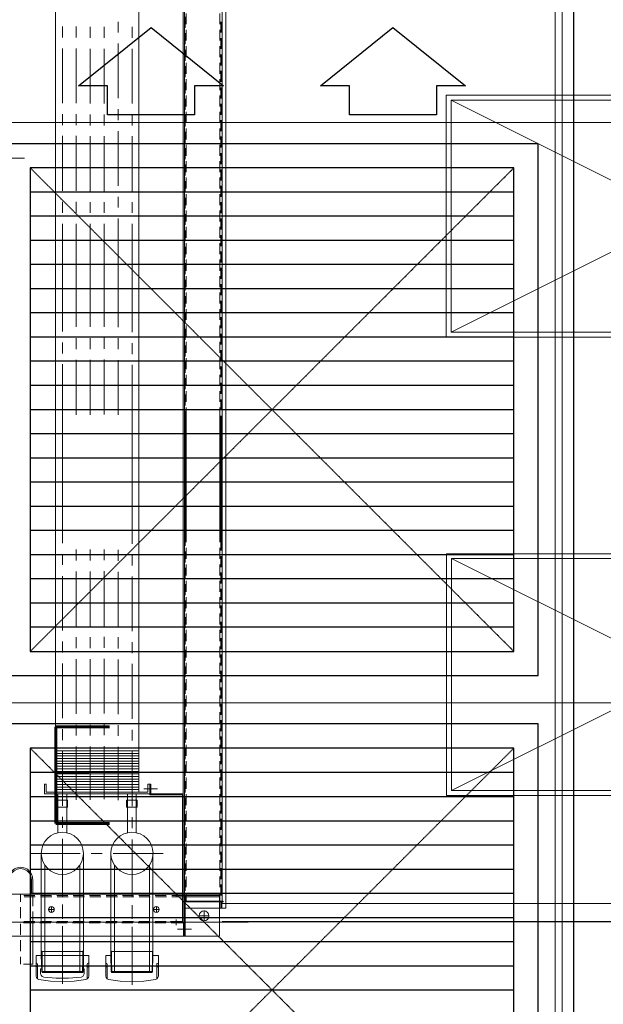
# Model space of a CAD drawing. Header units: millimetres. Extents: x -1574 to 74790, y -2818 to 13830.
# Tile 45 of 92: x 15469 to 16072, y 4408 to 5426. Entities that reach past the tile are written whole.
import ezdxf
from ezdxf.enums import TextEntityAlignment as Align

# ---------------------------------------------------------------- set-up
doc = ezdxf.new("R2010")
doc.units = ezdxf.units.MM
doc.header["$MEASUREMENT"] = 0
doc.linetypes.add('DASHED', pattern=[0.75, 0.5, -0.25])
doc.layers.get('0').update_dxf_attribs({"lineweight": 5})
for name, color, linetype, lineweight, true_color in [('A-CEILING-01', 7, 'Continuous', 5, 0xd56ca8), ('A-CEILING-05', 7, 'Continuous', 5, 0x139b48), ('ACMV-DA-AD', 30, 'Continuous', 13, 0xff7f00), ('ACMV-FA-DUCT', 150, 'Continuous', 20, 0x007fff), ('ACMV-RA-DUCT', 1, 'Continuous', 20, 0xff0000), ('M-MEP-ELLG-LIGHT', 5, 'Continuous', 15, 0x0000ff), ('RCP LAYOUT', 9, 'Continuous', 13, 0x808080)]:
    doc.layers.add(name, color=color, linetype=linetype, lineweight=lineweight, true_color=true_color)
doc.layers.add('A-LIGHT', color=1, linetype='Continuous', lineweight=5)
for name, color, linetype, true_color in [('ACMV-DUCT-THERMAL-EXT-INS', 9, 'DASHED', 0x808080), ('ACMV-EQP-CHW', 30, 'Continuous', 0xff7f00), ('ACMV-FA-FLOW ARROW', 140, 'Continuous', 0x00bfff), ('ACMV-GRD', 30, 'Continuous', 0xff7f00), ('DUCT ACCESS DOOR', 1, 'Continuous', 0xff0000)]:
    doc.layers.add(name, color=color, linetype=linetype, true_color=true_color)
doc.layers.add('ACMV-SA-DUCT-TAG', color=7, linetype='Continuous')
doc.styles.add('Romans', font='Romans.shx')
doc.styles.get("Standard").update_dxf_attribs({"font": 'romans.shx'})
doc.dimstyles.new('100_Romans_Dot', dxfattribs={"dimtxt": 100, "dimasz": 100, "dimexe": 50, "dimexo": 50, "dimgap": 50, "dimtad": 1, "dimdec": 0, "dimzin": 0, "dimdsep": 46, "dimtxsty": 'Romans', "dimblk": 'DOT', "dimcen": 0.09, "dimclrd": 256, "dimclre": 256, "dimadec": 0, "dimazin": 0, "dimtfac": 1, "dimtdec": 0, "dimtofl": 0, "dimtmove": 0, "dimatfit": 3, "dimldrblk": 'DOT', "dimfxl": 1, "dimtolj": 1, "dimtzin": 0, "dimarcsym": 0})

# ---------------------------------------------------------------- blocks, each defined once
blk = doc.blocks.new('LIGHT-600X600MM')
at = {"color": 0}
blk.add_line((300, 0), (-300, 0), dxfattribs=at)
blk.add_lwpolyline([(-300, 300), (-300, -300), (300, -300), (300, 300)], close=True, dxfattribs=at)
for points in [[(-165, 160), (-165, 140, 0.414214), (-135, 110), (135, 110, 0.414214), (165, 140), (165, 160, 0.414214), (135, 190), (-135, 190, 0.414214)], [(-150, 160), (-150, 140, 0.414214), (-135, 125), (135, 125, 0.414214), (150, 140), (150, 160, 0.414214), (135, 175), (-135, 175, 0.414214)], [(-165, -160), (-165, -140, -0.414214), (-135, -110), (135, -110, -0.414214), (165, -140), (165, -160, -0.414214), (135, -190), (-135, -190, -0.414214)], [(-150, -160), (-150, -140, -0.414214), (-135, -125), (135, -125, -0.414214), (150, -140), (150, -160, -0.414214), (135, -175), (-135, -175, -0.414214)]]:
    blk.add_lwpolyline(points, format="xyb", close=True, dxfattribs=at)
blk.add_attdef('E', text='', height=100).set_placement((400, 250), align=Align.MIDDLE_CENTER)
blk = doc.blocks.new('A$C98a85b24')
at = {"layer": 'M-MEP-ELLG-LIGHT', "color": 8, "true_color": 0x808080}
ref = blk.add_blockref('LIGHT-600X600MM', (10940, 4420), dxfattribs=at)
ref.add_attrib('E', 'E', dxfattribs={"layer": '0', "color": 0, "height": 100}).set_placement((11340, 4645), align=Align.MIDDLE_CENTER)
blk = doc.blocks.new('XR-CP-DS')
at = {"layer": 'A-CEILING-01', "true_color": 0x808080}
h = blk.add_hatch(dxfattribs=at)
h.set_pattern_fill('ANSI37', color=8, scale=2000)
edge = h.paths.add_edge_path()
edge.add_line((17350, 13380), (12020, 13380))
edge.add_line((12020, 13380), (12020, 13280))
edge.add_line((12020, 13280), (11820, 13280))
edge.add_line((11820, 13280), (11820, 13380))
edge.add_line((11820, 13380), (6090, 13380))
edge.add_line((6090, 13380), (6090, 13280))
edge.add_line((6090, 13280), (5890, 13280))
edge.add_line((5890, 13280), (5890, 13380))
edge.add_line((5890, 13380), (350, 13380))
edge.add_line((350, 13380), (200, 13380))
edge.add_line((200, 13380), (200, 4520))
edge.add_line((200, 4520), (650, 4520))
edge.add_line((650, 4520), (650, 4220))
edge.add_line((650, 4220), (200, 4220))
edge.add_line((200, 4220), (200, 3270))
edge.add_line((200, 3270), (3945, 3270))
edge.add_line((3945, 3270), (3945, 3920))
edge.add_line((3945, 3920), (6135, 3920))
edge.add_line((6135, 3920), (6135, 3270))
edge.add_line((6135, 3270), (9805, 3270))
edge.add_line((9805, 3270), (9805, 3070))
edge.add_line((9805, 3070), (10125.7, 3070))
edge.add_line((10125.7, 3070), (10125.7, 3423))
edge.add_line((10125.7, 3423), (11242.1, 4539.4))
edge.add_line((11242.1, 4539.4), (10770.1, 5011.3))
edge.add_line((10770.1, 5011.3), (11904.4, 6145.6))
edge.add_line((11904.4, 6145.6), (14298.8, 8540))
edge.add_line((14298.8, 8540), (14450, 8540))
edge.add_line((14450, 8540), (14450, 9620))
edge.add_line((14450, 9620), (14450, 12330))
edge.add_arc((15200, 12330), 750, 90, 180, ccw=False)
edge.add_line((15200, 13080), (17350, 13080))
edge.add_line((17350, 13080), (17350, 13380))
h.paths.add_polyline_path([(5890.1, 11294.2), (6090.1, 11294.2), (6090.1, 11094.2), (5890.1, 11094.2)], flags=16)
h.paths.add_polyline_path([(5890.1, 9330), (6090.1, 9330), (6090.1, 9130), (5890.1, 9130)], flags=16)
h.paths.add_polyline_path([(5890, 8418.4), (6090, 8418.4), (6090, 8218.4), (5890, 8218.4)], flags=16)
h.paths.add_polyline_path([(5890, 6030), (6090, 6030), (6090, 5830), (5890, 5830)], flags=16)
h.paths.add_polyline_path([(11820, 8418.4), (12020, 8418.4), (12020, 8218.4), (11820, 8218.4)], flags=16)
h.paths.add_polyline_path([(11820, 9330), (12020, 9330), (12020, 9130), (11820, 9130)], flags=16)
h.paths.add_polyline_path([(11820.1, 11294.2), (12020.1, 11294.2), (12020.1, 11094.2), (11820.1, 11094.2)], flags=16)
at = {"layer": 'A-CEILING-05', "color": 8, "linetype": 'Continuous', "true_color": 0x808080}
for p, q in [((16030, 3520), (16030, 9520)), ((14590, 5320), (17230, 5320)), ((14590, 4720), (17230, 4720))]:
    blk.add_line(p, q, dxfattribs=at)
at = {"layer": 'A-LIGHT', "color": 8, "true_color": 0x808080}
blk.add_blockref('A$C98a85b24', (4190, 0), dxfattribs=at)
blk = doc.blocks.new('FA-CBCD-1W-500x500')
at = {"layer": 'ACMV-FA-FLOW ARROW'}
for points in [[(-125, 395), (-200, 335), (-170, 335), (-170, 305), (-80, 305), (-80, 335), (-50, 335), (-125, 395)], [(125, 395), (50, 335), (80, 335), (80, 305), (170, 305), (170, 335), (200, 335), (125, 395)]]:
    blk.add_lwpolyline(points, dxfattribs=at)
at = {"layer": 'ACMV-GRD', "color": 8, "true_color": 0x808080}
for p, q in [((-250, 225), (250, 225)), ((-250, 200), (250, 200)), ((-250, 175), (250, 175)), ((-250, 150), (250, 150)), ((-250, 125), (250, 125)), ((-250, 100), (250, 100)), ((-250, 75), (250, 75)), ((-250, 50), (250, 50)), ((-250, 25), (250, 25)), ((-250, 0), (250, 0)), ((-250, -25), (250, -25)), ((-250, -50), (250, -50)), ((-250, -75), (250, -75)), ((-250, -100), (250, -100)), ((-250, -125), (250, -125)), ((-250, -150), (250, -150)), ((-250, -175), (250, -175)), ((-250, -200), (250, -200)), ((-250, -225), (250, -225))]:
    blk.add_line(p, q, dxfattribs=at)
at = {"layer": 'ACMV-GRD'}
for points in [[(-275, 275), (275, 275), (275, -275), (-275, -275)], [(-250, 250), (250, 250), (250, -250), (-250, -250)]]:
    blk.add_lwpolyline(points, close=True, dxfattribs=at)
blk = doc.blocks.new('A$C5c7590bd')
at = {"layer": 'ACMV-DUCT-THERMAL-EXT-INS'}
blk.add_lwpolyline([(-3336.2, 1998.5), (-3361.3, 2449.1), (-3360.3, 2696.3), (-3360.3, 2883.5, -0.413414), (-2441.3, 3802.5), (203.7, 3806.3), (203.8, 9539), (841.8, 9539), (841.7, 3168.3), (-2441.3, 3164.5, 0.414227), (-2722.3, 2883.5), (-2722.3, 2446.8), (-2747.3, 1995.8)], format="xyb", dxfattribs=at)
at = {"layer": 'ACMV-FA-DUCT'}
for points in [[(222.7, 5458.7), (822.7, 5458.7), (822.7, 3787.3), (222.7, 3787.3)], [(280, 5273), (780, 5273), (780, 4773), (280, 4773)], [(280, 4673), (780, 4673), (780, 4173), (280, 4173)]]:
    blk.add_lwpolyline(points, close=True, dxfattribs=at)
at = {"layer": 'ACMV-FA-DUCT', "linetype": 'DASHED'}
for points in [[(280, 5273), (780, 4773)], [(280, 4773), (780, 5273)], [(280, 4673), (780, 4173)], [(280, 4173), (780, 4673)]]:
    blk.add_lwpolyline(points, dxfattribs=at)
at = {"layer": 'ACMV-GRD', "xscale": -1}
blk.add_blockref('FA-CBCD-1W-500x500', (530, 5023), dxfattribs=at)
at = {"layer": 'ACMV-GRD', "xscale": -1, "rotation": 180}
blk.add_blockref('FA-CBCD-1W-500x500', (530, 4423), dxfattribs=at)
blk = doc.blocks.new('AHU-7.5TR-CARRIER')
at = {"layer": 'ACMV-EQP-CHW', "lineweight": 15}
for points in [[(704.9, -38.6), (704.9, 27.5)], [(-760.8, -37.7), (-725.3, -37.7), (-725.3, 1.5), (-724.5, 1.5), (-724.5, -38.6), (690.3, -38.6)], [(690.3, 4.4), (-731.8, 4.4), (-731.8, -38.6)], [(-226.3, 0), (-215.2, 0)], [(-209.3, 0), (-198.2, 0)], [(-192.4, 0), (-180.9, 0)], [(-175.4, 0), (-164, 0)], [(-158.4, 0), (-147, 0)], [(-141.5, 0), (-130, 0)], [(-124.5, 0), (-113.1, 0)], [(-107.5, 0), (-96.1, 0)], [(-90.5, 0), (-79.1, 0)], [(-73.6, 0), (-62.2, 0)], [(-56.6, 0), (-45.2, 0)], [(-39.6, 0), (-28.2, 0)], [(-22.7, 0), (-11.3, 0)], [(-5.7, 0), (5.7, 0)], [(11.3, 0), (22.7, 0)], [(28.2, 0), (39.6, 0)], [(45.2, 0), (56.6, 0)], [(62.2, 0), (73.6, 0)], [(79.4, 0), (90.5, 0)], [(96.4, 0), (107.5, 0)], [(113.3, 0), (124.5, 0)], [(130.3, 0), (141.4, 0)], [(147.3, 0), (158.4, 0)], [(164.3, 0), (175.4, 0)], [(181.2, 0), (320.5, 0)], [(326.4, 0), (337.8, 0)], [(343.3, 0), (354.7, 0)], [(360.3, 0), (371.7, 0)], [(377.3, 0), (388.7, 0)], [(394.2, 0), (405.7, 0)], [(411.2, 0), (422.6, 0)], [(428.2, 0), (439.6, 0)], [(445.1, 0), (456.6, 0)], [(462.1, 0), (473.5, 0)], [(479.1, 0), (490.5, 0)], [(496, 0), (507.5, 0)], [(513, 0), (524.4, 0)], [(530, 0), (541.4, 0)], [(546.9, 0), (558.3, 0)], [(563.9, 0), (575.3, 0)], [(580.9, 0), (592.3, 0)], [(598.1, 0), (609.3, 0)], [(615.1, 0), (626.2, 0)], [(632.1, 0), (643.2, 0)], [(649, 0), (660.2, 0)], [(666, 0), (677.1, 0)], [(683, -38.6), (683, 1.5)], [(683, 1.5), (683.9, 1.5), (683.9, -37.7)], [(683, 0), (690.3, 0)], [(690.3, -38.6), (690.3, 4.4)], [(-717.7, -237.8), (676, -237.8), (676, 0)], [(-234.8, -2), (-223.7, -2)], [(-226.3, -0.9), (-215.2, -0.9)], [(-217.8, -2), (-206.7, -2)], [(-209.3, -0.9), (-198.2, -0.9)], [(-200.8, -2), (-189.7, -2)], [(-192.4, -0.9), (-180.9, -0.9)], [(-183.9, -2), (-172.5, -2)], [(-175.4, -0.9), (-164, -0.9)], [(-166.9, -2), (-155.5, -2)], [(-158.4, -0.9), (-147, -0.9)], [(-149.9, -2), (-138.5, -2)], [(-141.5, -0.9), (-130, -0.9)], [(-133, -2), (-121.6, -2)], [(-124.5, -0.9), (-113.1, -0.9)], [(-116, -2), (-104.6, -2)], [(-107.5, -0.9), (-96.1, -0.9)], [(-99, -2), (-87.6, -2)], [(-90.5, -0.9), (-79.1, -0.9)], [(-82.1, -2), (-70.7, -2)], [(-73.6, -0.9), (-62.2, -0.9)], [(-65.1, -2), (-53.7, -2)], [(-56.6, -0.9), (-45.2, -0.9)], [(-48.1, -2), (-36.7, -2)], [(-39.6, -0.9), (-28.2, -0.9)], [(-31.2, -2), (-19.8, -2)], [(-22.7, -0.9), (-11.3, -0.9)], [(-14.2, -2), (-2.8, -2)], [(-5.7, -0.9), (5.7, -0.9)], [(2.8, -2), (14.2, -2)], [(11.3, -0.9), (22.7, -0.9)], [(19.7, -2), (31.2, -2)], [(28.2, -0.9), (39.6, -0.9)], [(36.7, -2), (48.1, -2)], [(45.2, -0.9), (56.6, -0.9)], [(53.7, -2), (65.1, -2)], [(62.2, -0.9), (73.6, -0.9)], [(70.9, -2), (82.1, -2)], [(79.4, -0.9), (90.5, -0.9)], [(87.9, -2), (99, -2)], [(96.4, -0.9), (107.5, -0.9)], [(104.9, -2), (116, -2)], [(113.3, -0.9), (124.5, -0.9)], [(121.8, -2), (133, -2)], [(130.3, -0.9), (141.4, -0.9)], [(138.8, -2), (149.9, -2)], [(147.3, -0.9), (158.4, -0.9)], [(155.8, -2), (166.9, -2)], [(164.3, -0.9), (175.4, -0.9)], [(172.7, -2), (312, -2)], [(181.2, -0.9), (320.5, -0.9)], [(317.9, -2), (329.3, -2)], [(326.4, -0.9), (337.8, -0.9)], [(334.9, -2), (346.3, -2)], [(343.3, -0.9), (354.7, -0.9)], [(351.8, -2), (363.2, -2)], [(360.3, -0.9), (371.7, -0.9)], [(368.8, -2), (380.2, -2)], [(377.3, -0.9), (388.7, -0.9)], [(385.8, -2), (397.2, -2)], [(394.2, -0.9), (405.7, -0.9)], [(402.7, -2), (414.1, -2)], [(411.2, -0.9), (422.6, -0.9)], [(419.7, -2), (431.1, -2)], [(428.2, -0.9), (439.6, -0.9)], [(436.7, -2), (448.1, -2)], [(445.1, -0.9), (456.6, -0.9)], [(453.6, -2), (465, -2)], [(462.1, -0.9), (473.5, -0.9)], [(470.6, -2), (482, -2)], [(479.1, -0.9), (490.5, -0.9)], [(487.6, -2), (499, -2)], [(496, -0.9), (507.5, -0.9)], [(504.5, -2), (515.9, -2)], [(513, -0.9), (524.4, -0.9)], [(521.5, -2), (532.9, -2)], [(530, -0.9), (541.4, -0.9)], [(538.5, -2), (549.9, -2)], [(546.9, -0.9), (558.3, -0.9)], [(555.4, -2), (566.8, -2)], [(563.9, -0.9), (575.3, -0.9)], [(572.4, -2), (583.8, -2)], [(580.9, -0.9), (592.3, -0.9)], [(589.7, -2), (600.8, -2)], [(598.1, -0.9), (609.3, -0.9)], [(606.6, -2), (617.7, -2)], [(615.1, -0.9), (626.2, -0.9)], [(623.6, -2), (634.7, -2)], [(632.1, -0.9), (643.2, -0.9)], [(640.6, -2), (651.7, -2)], [(649, -0.9), (660.2, -0.9)], [(657.5, -2), (668.6, -2)], [(666, -0.9), (677.1, -0.9)], [(674.5, -2), (683, -2)], [(719.2, -2.3), (677.1, -2.3)], [(677.1, -51.5), (677.1, -2.3)], [(678.6, -38.6), (678.6, -2.3)], [(683, -0.9), (690.3, -0.9)], [(719.3, -701.2), (719.3, -2.3)], [(703.4, -18.1), (692.9, -18.1)], [(698.2, -23.4), (698.2, -12.9)], [(-746.4, -39.8), (704.9, -39.8)], [(-718.9, -222), (704.9, -222), (704.9, -38.6)], [(-234.8, -36.6), (-223.7, -36.6)], [(-231.3, -37.7), (-219.8, -37.7)], [(-217.8, -36.6), (-206.7, -36.6)], [(-214.3, -37.7), (-202.9, -37.7)], [(-200.8, -36.6), (-189.7, -36.6)], [(-197.3, -37.7), (-185.9, -37.7)], [(-183.9, -36.6), (-172.5, -36.6)], [(-180.4, -37.7), (-168.9, -37.7)], [(-166.9, -36.6), (-155.5, -36.6)], [(-163.4, -37.7), (-152, -37.7)], [(-149.9, -36.6), (-138.5, -36.6)], [(-146.4, -37.7), (-135, -37.7)], [(-133, -36.6), (-121.6, -36.6)], [(-129.5, -37.7), (-118, -37.7)], [(-116, -36.6), (-104.6, -36.6)], [(-112.5, -37.7), (-101.1, -37.7)], [(-99, -36.6), (-87.6, -36.6)], [(-95.5, -37.7), (-84.1, -37.7)], [(-82.1, -36.6), (-70.7, -36.6)], [(-78.6, -37.7), (-67.1, -37.7)], [(-65.1, -36.6), (-53.7, -36.6)], [(-61.3, -37.7), (-50.2, -37.7)], [(-48.1, -36.6), (-36.7, -36.6)], [(-44.3, -37.7), (-33.2, -37.7)], [(-31.2, -36.6), (-19.8, -36.6)], [(-27.4, -37.7), (-16.2, -37.7)], [(-14.2, -36.6), (-2.8, -36.6)], [(-10.4, -37.7), (0.7, -37.7)], [(2.8, -36.6), (14.2, -36.6)], [(6.6, -37.7), (17.7, -37.7)], [(19.7, -36.6), (31.2, -36.6)], [(23.5, -37.7), (34.7, -37.7)], [(36.7, -36.6), (48.1, -36.6)], [(40.5, -37.7), (51.6, -37.7)], [(53.7, -36.6), (65.1, -36.6)], [(57.5, -37.7), (68.9, -37.7)], [(70.9, -36.6), (82, -36.6)], [(74.4, -37.7), (85.9, -37.7)], [(87.9, -36.6), (99, -36.6)], [(91.4, -37.7), (102.8, -37.7)], [(104.9, -36.6), (116, -36.6)], [(108.4, -37.7), (119.8, -37.7)], [(121.8, -36.6), (133, -36.6)], [(125.3, -37.7), (136.8, -37.7)], [(138.8, -36.6), (149.9, -36.6)], [(142.3, -37.7), (153.7, -37.7)], [(155.8, -36.6), (166.9, -36.6)], [(159.3, -37.7), (170.7, -37.7)], [(172.7, -36.6), (312, -36.6)], [(176.2, -37.7), (315.8, -37.7)], [(317.9, -36.6), (329.3, -36.6)], [(321.4, -37.7), (332.8, -37.7)], [(334.9, -36.6), (346.3, -36.6)], [(338.4, -37.7), (349.8, -37.7)], [(351.8, -36.6), (363.2, -36.6)], [(355.3, -37.7), (366.7, -37.7)], [(368.8, -36.6), (380.2, -36.6)], [(372.3, -37.7), (383.7, -37.7)], [(385.8, -36.6), (397.2, -36.6)], [(389.3, -37.7), (400.7, -37.7)], [(402.7, -36.6), (414.1, -36.6)], [(406.2, -37.7), (417.6, -37.7)], [(419.7, -36.6), (431.1, -36.6)], [(423.2, -37.7), (434.6, -37.7)], [(436.7, -36.6), (448.1, -36.6)], [(440.5, -37.7), (451.6, -37.7)], [(453.6, -36.6), (465, -36.6)], [(457.4, -37.7), (468.6, -37.7)], [(470.6, -36.6), (482, -36.6)], [(474.4, -37.7), (485.5, -37.7)], [(487.6, -36.6), (499, -36.6)], [(491.4, -37.7), (502.5, -37.7)], [(504.5, -36.6), (515.9, -36.6)], [(508.3, -37.7), (519.4, -37.7)], [(521.5, -36.6), (532.9, -36.6)], [(525.3, -37.7), (536.4, -37.7)], [(538.5, -36.6), (549.9, -36.6)], [(542.3, -37.7), (553.4, -37.7)], [(555.4, -36.6), (566.8, -36.6)], [(559.2, -37.7), (570.6, -37.7)], [(572.1, -73.4), (572.1, -39.8)], [(572.4, -36.6), (583.8, -36.6)], [(573, -40.7), (573, -74.3), (573, -71.4)], [(573, -40.7), (704, -40.7)], [(576.2, -37.7), (587.6, -37.7)], [(589.7, -36.6), (600.8, -36.6)], [(593.2, -37.7), (604.6, -37.7)], [(606.6, -36.6), (617.7, -36.6)], [(610.1, -37.7), (621.5, -37.7)], [(623.6, -36.6), (634.7, -36.6)], [(627.1, -37.7), (638.5, -37.7)], [(640.6, -36.6), (651.7, -36.6)], [(644.1, -37.7), (655.5, -37.7)], [(657.5, -36.6), (668.6, -36.6)], [(661, -37.7), (672.4, -37.7)], [(674.5, -36.6), (683, -36.6)], [(678, -37.7), (690.3, -37.7)], [(678.6, -51.5), (678.6, -38.6)], [(719.3, -38.6), (683, -38.6)], [(719.2, -37.7), (683.9, -37.7)], [(704, -51.5), (704, -39.8)], [(704, -52.9), (704, -40.7)], [(705.5, -52.4), (705.5, -39.5)], [(719.2, -39.5), (705.5, -39.5)], [(711.9, -45.6), (711.9, -31.3)], [(678.6, -47.1), (675.1, -47.1)], [(707.8, -47.1), (702, -47.1)], [(633.8, -60.6), (633.8, -112.3)], [(677.1, -68.7), (677.1, -57.3)], [(678.6, -68.5), (678.6, -57)], [(704.9, -52.9), (704, -52.9)], [(704, -68.7), (704, -57.3)], [(705.5, -69.3), (705.5, -57.9)], [(567.1, -80.7), (567.1, -66.4)], [(633.8, -71.1), (738.8, -71.1)], [(694.7, -67.6), (688.8, -67.6)], [(691.8, -70.5), (691.8, -64.4)], [(734.2, -71.1), (735.3, -71.7), (743.2, -71.7)], [(755.8, -71.4), (738.8, -71.1)], [(746.7, -65.5), (739.4, -65.5), (739.4, -71.1)], [(746.7, -65.5), (760.5, -65.5)], [(746.7, -65.5), (747.3, -65.8), (747.6, -66.4), (747.6, -67), (748.2, -67)], [(748.2, -67), (763.4, -67)], [(751.1, -66.4), (751.1, -66.1)], [(764, -68.5), (763.4, -67), (762.2, -66.1), (760.5, -65.5)], [(764, -117), (765.8, -105), (766.3, -92.7), (765.8, -80.7), (764, -68.5)], [(563, -74.3), (562.2, -74.3), (562.2, -73.4), (572.1, -73.4)], [(572.1, -74.3), (572.1, -183.1), (562.2, -183.1)], [(570.4, -76.4), (562.2, -76.4), (562.2, -74.3), (572.1, -74.3)], [(563, -74.3), (573, -74.3)], [(570.4, -76.4), (570.4, -181.4)], [(572.1, -74.3), (572.1, -73.4)], [(646.1, -74.6), (757, -74.6)], [(677.1, -85.7), (677.1, -74.3)], [(678.6, -85.4), (678.6, -74)], [(704, -85.7), (704, -74.3)], [(705.5, -86.3), (705.5, -74.9)], [(735.3, -71.7), (735.3, -114.1)], [(757, -72), (755.8, -71.4), (755.8, -114.4), (738.8, -114.7)], [(757, -72), (743.2, -71.7)], [(757, -72), (757, -113.5)], [(34.7, -85.7), (-535.8, -85.7), (-535.8, -172), (34.7, -172)], [(34.7, -85.7), (570.4, -85.7)], [(527.6, -85.7), (527.6, -172)], [(530.3, -85.7), (530.3, -172)], [(532.9, -85.7), (532.9, -172)], [(535.5, -85.7), (535.5, -172)], [(538.2, -85.7), (538.2, -172)], [(540.8, -85.7), (540.8, -172)], [(543.4, -85.7), (543.4, -172)], [(546.4, -85.7), (546.4, -172)], [(549, -85.7), (549, -172)], [(551.6, -85.7), (551.6, -172)], [(554.3, -85.7), (554.3, -172)], [(556.9, -85.7), (556.9, -172)], [(559.5, -85.7), (559.5, -172)], [(562.5, -85.7), (562.5, -172)], [(565.1, -85.7), (565.1, -172)], [(567.7, -85.7), (567.7, -172)], [(612.5, -88.3), (572.1, -88.3)], [(578.8, -87.5), (578.8, -98.3)], [(585.9, -87.5), (578.8, -87.5)], [(585.9, -87.5), (585.9, -98.3), (585.9, -87.5)], [(677.1, -102.7), (677.1, -91.3)], [(678.6, -102.4), (678.6, -91)], [(704, -102.7), (704, -91.3)], [(-221, -92.7), (-209.6, -92.7)], [(-198.2, -92.7), (-141.7, -92.7)], [(-130.3, -92.7), (-118.9, -92.7)], [(-107.8, -92.7), (-51.1, -92.7)], [(-39.6, -92.7), (-28.5, -92.7)], [(-17.1, -92.7), (34.7, -92.7)], [(34.7, -92.7), (94.6, -92.7)], [(106, -92.7), (117.4, -92.7)], [(128.6, -92.7), (313.5, -92.7)], [(324.6, -92.7), (336, -92.7)], [(347.4, -92.7), (403.9, -92.7)], [(415.3, -92.7), (426.7, -92.7)], [(437.8, -92.7), (494.6, -92.7)], [(506, -92.7), (517.1, -92.7)], [(528.5, -92.7), (585, -92.7)], [(612.5, -97.4), (572.1, -97.4)], [(585.9, -98.3), (578.8, -98.3)], [(596.4, -92.7), (607.8, -92.7)], [(619.2, -92.7), (675.7, -92.7)], [(628.9, -92.7), (678.9, -92.7)], [(687.1, -92.7), (698.2, -92.7)], [(690, -92.7), (701.4, -92.7)], [(705.5, -103.3), (705.5, -91.9)], [(709.6, -92.7), (769.6, -92.7)], [(712.8, -92.7), (762.5, -92.7)], [(-226.3, -107.1), (-215.2, -107.1)], [(-203.7, -107.1), (-147.3, -107.1)], [(-135.9, -107.1), (-124.5, -107.1)], [(-113.1, -107.1), (-56.6, -107.1)], [(-45.2, -107.1), (-34.1, -107.1)], [(-22.7, -107.1), (34.7, -107.1)], [(34.7, -107.1), (89.7, -107.1)], [(101.1, -107.1), (112.5, -107.1)], [(123.6, -107.1), (180.3, -107.1)], [(319.9, -107.1), (331.1, -107.1)], [(342.5, -107.1), (398.9, -107.1)], [(410.3, -107.1), (421.7, -107.1)], [(433.1, -107.1), (489.6, -107.1)], [(501, -107.1), (512.1, -107.1)], [(523.5, -107.1), (578.8, -107.1)], [(646.1, -110.9), (757, -110.9)], [(677.1, -119.6), (677.1, -108.2)], [(678.6, -119.4), (678.6, -107.9)], [(704, -119.6), (704, -108.2)], [(705.5, -120.2), (705.5, -108.8)], [(-221, -121.7), (-209.6, -121.7)], [(-198.2, -121.7), (-141.7, -121.7)], [(-130.3, -121.7), (-118.9, -121.7)], [(-107.8, -121.7), (-51.1, -121.7)], [(-39.6, -121.7), (-28.5, -121.7)], [(-17.1, -121.7), (34.7, -121.7)], [(34.7, -121.7), (89.1, -121.7)], [(100.5, -121.7), (111.9, -121.7)], [(123, -121.7), (179.8, -121.7)], [(319.4, -121.7), (330.5, -121.7)], [(341.9, -121.7), (398.6, -121.7)], [(409.8, -121.7), (421.2, -121.7)], [(432.6, -121.7), (489, -121.7)], [(500.4, -121.7), (511.6, -121.7)], [(523, -121.7), (577.7, -121.7)], [(633.8, -114.7), (738.8, -114.7)], [(734.5, -114.7), (735.3, -114.1), (743.2, -113.8)], [(747.6, -119.4), (747.3, -119.9), (746.7, -119.9), (739.4, -119.9), (739.4, -114.7)], [(755.8, -114.4), (757, -113.5), (743.2, -113.8)], [(746.7, -119.9), (760.5, -119.9)], [(748.2, -118.5), (747.6, -118.8), (747.6, -119.4)], [(748.2, -118.5), (763.4, -118.5)], [(751.1, -119.4), (751.1, -119.1)], [(760.5, -119.9), (762.2, -119.6), (763.4, -118.5)], [(763.4, -118.5), (764, -117)], [(633.8, -123.7), (633.8, -134.9)], [(677.1, -136.6), (677.1, -125.2)], [(678.6, -136.3), (678.6, -124.9)], [(704, -136.6), (704, -125.2)], [(705.5, -137.2), (705.5, -125.8)], [(-221, -136), (-209.6, -136)], [(-198.2, -136), (-141.7, -136)], [(-130.3, -136), (-118.9, -136)], [(-107.8, -136), (-51.1, -136)], [(-39.6, -136), (-28.5, -136)], [(-17.1, -136), (34.7, -136)], [(34.7, -136), (89.4, -136)], [(100.8, -136), (112.2, -136)], [(123.3, -136), (180.1, -136)], [(319.6, -136), (330.8, -136)], [(342.2, -136), (398.9, -136)], [(410, -136), (421.4, -136)], [(432.9, -136), (489.3, -136)], [(500.7, -136), (511.8, -136)], [(523.3, -136), (578.2, -136)], [(677.1, -153.6), (677.1, -142.2)], [(678.6, -153.3), (678.6, -141.9)], [(704, -153.6), (704, -142.2)], [(739.4, -137.5), (739.4, -191.9)], [(739.4, -137.5), (746.7, -137.5), (760.5, -137.5)], [(747.6, -138.1), (747.3, -137.8), (746.7, -137.5)], [(747.6, -138.4), (747.6, -138.7), (748.2, -139)], [(748.2, -139), (763.4, -139)], [(751.1, -138.1), (751.1, -138.4)], [(753.2, -142.2), (758.2, -142.2)], [(753.2, -142.2), (753.2, -143.9)], [(761.7, -145.4), (761.1, -143.6), (759.6, -142.8), (758.2, -142.2)], [(764, -140.4), (763.4, -139), (762.2, -137.8), (760.5, -137.5)], [(764, -189), (765.8, -177), (766.3, -164.7), (765.8, -152.4), (764, -140.4)], [(-221.3, -150.4), (-209.9, -150.4)], [(-198.5, -150.4), (-142, -150.4)], [(-130.6, -150.4), (-119.2, -150.4)], [(-108.1, -150.4), (-51.3, -150.4)], [(-39.9, -150.4), (-28.8, -150.4)], [(-17.4, -150.4), (34.7, -150.4)], [(34.7, -150.4), (89.4, -150.4)], [(100.8, -150.4), (112.2, -150.4)], [(123.3, -150.4), (180.1, -150.4)], [(319.6, -150.4), (330.8, -150.4)], [(342.2, -150.4), (398.9, -150.4)], [(410, -150.4), (421.4, -150.4)], [(432.9, -150.4), (489.3, -150.4)], [(500.7, -150.4), (511.8, -150.4)], [(523.3, -150.4), (578.2, -150.4)], [(633.8, -142.8), (738.8, -142.8)], [(633.8, -146.3), (633.8, -198)], [(646.1, -146.6), (757, -146.6)], [(705.5, -154.2), (705.5, -142.8)], [(735.3, -143.6), (734.2, -142.8)], [(735.3, -143.6), (735.3, -185.8)], [(739.4, -143.6), (735.3, -143.6)], [(755.8, -143), (739.4, -142.8), (738.8, -142.8)], [(743.2, -143.6), (739.4, -143.6)], [(757, -143.9), (743.2, -143.6)], [(755.8, -143), (755.8, -186.1)], [(755.8, -143), (757, -143.9)], [(757, -143.9), (757, -185.5)], [(761.7, -184), (762.8, -171.1), (762.8, -158.3), (761.7, -145.4)], [(612.5, -160), (572.1, -160)], [(677.1, -170.6), (677.1, -159.1)], [(678.6, -170.3), (678.6, -158.8)], [(704, -170.6), (704, -159.1)], [(705.5, -171.1), (705.5, -159.7)], [(-221.3, -164.7), (-209.9, -164.7)], [(-198.5, -164.7), (-142, -164.7)], [(-198.5, -172), (-170.4, -172)], [(-130.6, -164.7), (-119.2, -164.7)], [(-108.1, -164.7), (-51.3, -164.7)], [(-39.9, -164.7), (-28.8, -164.7)], [(-17.4, -164.7), (34.7, -164.7)], [(34.7, -164.7), (94, -164.7)], [(34.7, -172), (570.4, -172)], [(105.5, -164.7), (116.9, -164.7)], [(128, -164.7), (312.9, -164.7)], [(324.3, -164.7), (335.4, -164.7)], [(346.9, -164.7), (403.3, -164.7)], [(414.7, -164.7), (426.1, -164.7)], [(437.5, -164.7), (494, -164.7)], [(505.4, -164.7), (516.5, -164.7)], [(527.9, -164.7), (584.7, -164.7)], [(612.5, -169.4), (572.1, -169.4)], [(595.8, -164.7), (607.2, -164.7)], [(618.6, -164.7), (675.1, -164.7)], [(628.9, -164.7), (678.9, -164.7)], [(686.5, -164.7), (697.9, -164.7)], [(690, -164.7), (701.4, -164.7)], [(709, -164.7), (768.7, -164.7)], [(712.8, -164.7), (762.5, -164.7)], [(562.2, -181.4), (562.2, -183.1)], [(562.2, -181.4), (570.4, -181.4)], [(646.1, -182.8), (757, -182.8)], [(677.1, -187.5), (677.1, -176.1)], [(678.6, -187.2), (678.6, -175.8)], [(694.7, -176.1), (688.8, -176.1)], [(691.8, -179), (691.8, -173.2)], [(704, -187.5), (704, -176.1)], [(705.5, -188.1), (705.5, -176.7)], [(633.8, -186.6), (739.4, -186.6), (755.8, -186.1)], [(677.1, -204.5), (677.1, -193.1)], [(678.6, -204.2), (678.6, -192.8)], [(704, -204.5), (704, -193.1)], [(735.3, -185.8), (734.5, -186.6)], [(739.4, -185.8), (735.3, -185.8)], [(743.2, -185.8), (739.4, -185.8)], [(739.4, -191.9), (746.7, -191.9), (760.5, -191.9)], [(757, -185.5), (743.2, -185.8)], [(746.7, -191.9), (747.3, -191.6), (747.6, -191.3)], [(748.2, -190.4), (747.6, -190.7), (747.6, -191)], [(748.2, -190.4), (763.4, -190.4)], [(751.1, -191), (751.1, -191.3)], [(753.2, -185.5), (753.2, -187.2), (758.2, -187.2)], [(757, -185.5), (755.8, -186.1)], [(758.2, -187.2), (759.6, -186.6), (761.1, -185.8), (761.7, -184)], [(760.5, -191.9), (762.2, -191.6), (763.4, -190.4)], [(763.4, -190.4), (764, -189)], [(676, -196.6), (661, -196.6), (657.5, -197.2), (654.3, -198.6), (651.7, -201.3), (649.9, -204.5), (649.3, -208), (649.9, -211.5), (651.7, -214.7), (654.3, -217.4), (657.5, -218.8), (661, -219.4), (676, -219.4)], [(677.1, -195.4), (688.2, -195.4)], [(693.8, -195.4), (704.9, -195.4)], [(704.9, -195.4), (748.2, -195.4)], [(705.5, -205.1), (705.5, -193.7)], [(748.2, -205.1), (748.2, -195.4)], [(-85.3, -203.9), (-85.3, -266.2)], [(676, -208), (683.9, -208)], [(689.4, -208), (700.8, -208)], [(706.4, -208), (717.8, -208)], [(723.3, -208), (734.8, -208)], [(740.6, -208), (748.2, -208)]]:
    blk.add_lwpolyline(points, dxfattribs=at)
blk.add_lwpolyline([(578.8, -159.4), (585.9, -159.4), (585.9, -170), (578.8, -170)], close=True, dxfattribs=at)
blk.add_lwpolyline([(676, -220.6), (661, -220.6, -1.022708), (661, -195.4), (676, -195.4)], format="xyb", dxfattribs=at)
for centre, radius in [((698.3, -18.3), 5.14), ((633.7, -92.8), 21.8), ((691.7, -67.6), 2.98), ((633.7, -164.8), 21.8), ((691.7, -176.1), 2.98)]:
    blk.add_circle(centre, radius, dxfattribs=at)
blk = doc.blocks.new('_DOT')
at = {"color": 0, "linetype": 'ByBlock', "lineweight": -2}
blk.add_line((-0.5, 0), (-1, 0), dxfattribs=at)
at = {"color": 0, "linetype": 'ByBlock', "lineweight": -2, "const_width": 0.5}
blk.add_lwpolyline([(-0.25, 0, 1), (0.25, 0, 1)], format="xyb", close=True, dxfattribs=at)
blk = doc.blocks.new('DUCT_AD_250x250')
at = {"layer": 'ACMV-DA-AD', "color": 8, "true_color": 0x808080}
for p, q in [((-120, 120), (0, -120)), ((0, -120), (120, 120))]:
    blk.add_line(p, q, dxfattribs=at)
at = {"layer": 'ACMV-DA-AD'}
blk.add_lwpolyline([(-125, 125), (125, 125), (125, -125), (-125, -125)], close=True, dxfattribs=at)
at = {"layer": 'ACMV-DA-AD', "color": 8, "true_color": 0x808080}
blk.add_lwpolyline([(-120, 120), (120, 120), (120, -120), (-120, -120)], close=True, dxfattribs=at)
blk = doc.blocks.new('A$C7e6e56f9')
at = {"layer": 'ACMV-DUCT-THERMAL-EXT-INS'}
blk.add_lwpolyline([(-650, 7003.3), (-496.7, 7003.3), (-79, 6853.4), (228.3, 6853.4, -0.408171), (1147.1, 5953.4), (1197.3, 5953.4), (1197.3, 4493.4), (478.3, 4493.4)], format="xyb", dxfattribs=at)
at = {"layer": 'ACMV-RA-DUCT'}
blk.add_lwpolyline([(478.3, 4512.4), (478.3, 5934.4), (1178.3, 5934.4), (1178.3, 4512.4)], close=True, dxfattribs=at)
at = {"rotation": 269.9999999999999}
blk.add_blockref('AHU-7.5TR-CARRIER', (478, 5197.9), dxfattribs=at)
at = {"layer": 'DUCT ACCESS DOOR', "rotation": 90}
for p in [(835.2, 5223.1), (835.4, 4749.1)]:
    blk.add_blockref('DUCT_AD_250x250', p, dxfattribs=at)
at = {"layer": 'ACMV-SA-DUCT-TAG'}
blk.add_leader([(-1581, 4891.6), (-1581, 3420), (3046.5, 3420)], dimstyle='100_Romans_Dot', override={"dimtad": 0}, dxfattribs=at)

msp = doc.modelspace()

# ---------------------------------------------------------------- block references
for name in ['A$C7e6e56f9', 'A$C5c7590bd']:
    msp.add_blockref(name, (15200, 0))
at = {"layer": 'RCP LAYOUT', "color": 1}
msp.add_blockref('XR-CP-DS', (0, 0), dxfattribs=at)

doc.saveas('drawing.dxf')
